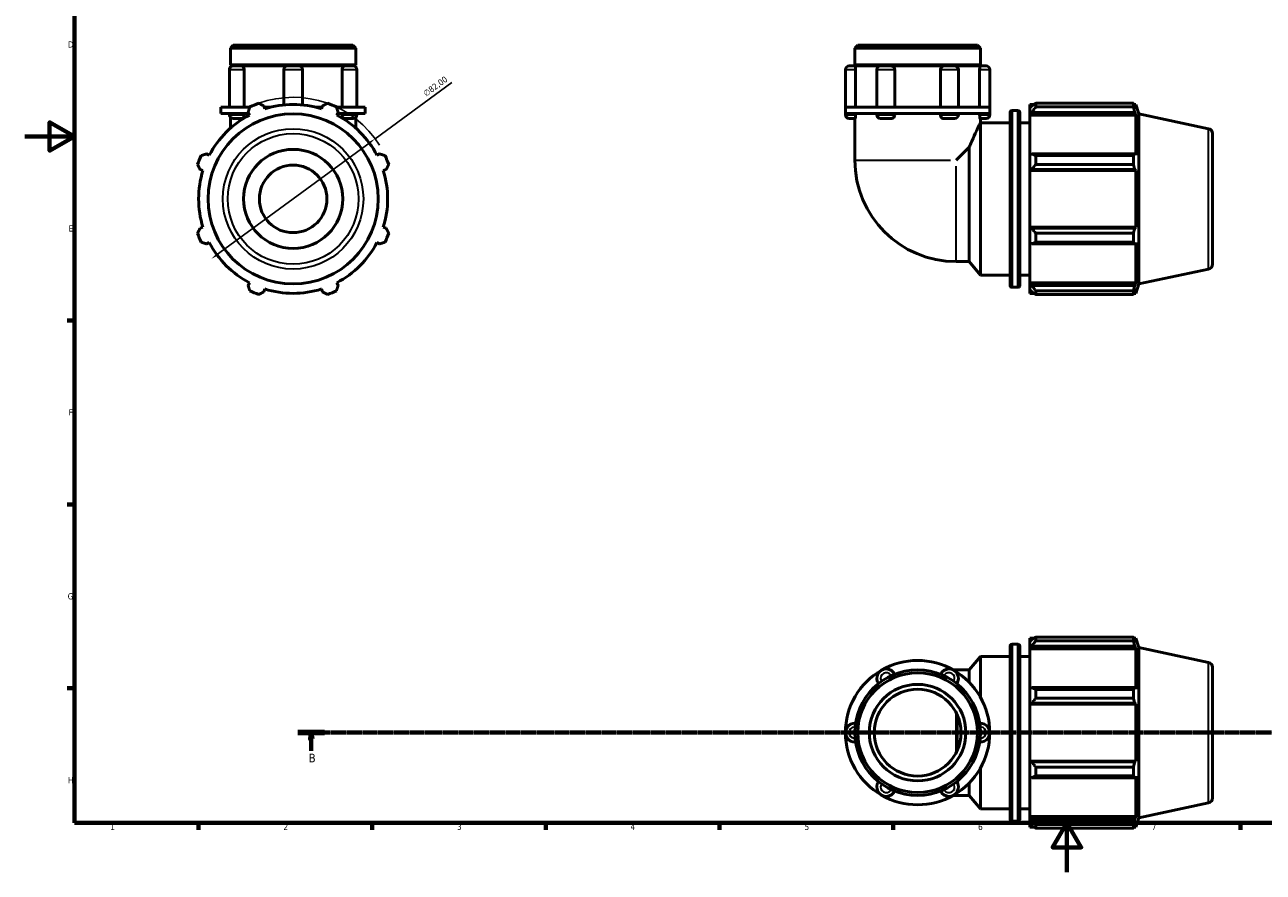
# Model space of a CAD drawing. Header units: millimetres. Extents: x 0 to 931, y 0 to 899.
# Tile 1 of 5: x 0 to 500, y 0 to 342. Entities that reach past the tile are written whole.
import ezdxf

# ---------------------------------------------------------------- set-up
doc = ezdxf.new("R2010")
doc.units = ezdxf.units.MM
doc.linetypes.add('CHAIN', pattern=[0.7087, 0.4724, -0.0591, 0.1181, -0.0591])
for name, color, linetype, lineweight in [('Border (ISO)', 7, 'Continuous', 70), ('Dimension (ISO)', 7, 'Continuous', 25), ('Section Line (ISO)', 7, 'CHAIN', 70), ('Visible (ISO)', 7, 'Continuous', 50), ('Visible Narrow (ISO)', 7, 'Continuous', 35)]:
    doc.layers.add(name, color=color, linetype=linetype, lineweight=lineweight)
doc.styles.add('Label Text (ISO)', font='tahoma.ttf')
doc.styles.add('Note Text (ISO)', font='tahoma.ttf')
doc.dimstyles.new('Default (ISO)', dxfattribs={"dimtxt": 2.5, "dimasz": 2.5, "dimexe": 3.175, "dimexo": 0, "dimgap": 0.762, "dimtad": 1, "dimrnd": 1e-08, "dimzin": 0, "dimtxsty": 'Note Text (ISO)', "dimcen": 0.09, "dimdle": 10, "dimclrd": 256, "dimclre": 256, "dimclrt": 232, "dimazin": 0, "dimtfac": 1.40208, "dimtmove": 0, "dimatfit": 3, "dimfxl": 1, "dimtolj": 1, "dimtzin": 0, "dimlwd": -1, "dimlwe": -1, "dimarcsym": 0})

# ---------------------------------------------------------------- blocks, each defined once
blk = doc.blocks.new('Borders Default Border')
at = {"layer": 'Border (ISO)'}
for p, q in [((20, 222.75), (17.1, 222.75)), ((20, 148.5), (17.1, 148.5)), ((20, 74.25), (17.1, 74.25)), ((70.08, 20), (70.08, 17.1)), ((140.17, 20), (140.17, 17.1)), ((210.25, 20), (210.25, 17.1)), ((280.33, 20), (280.33, 17.1)), ((350.42, 20), (350.42, 17.1)), ((490.58, 20), (490.58, 17.1))]:
    blk.add_line(p, q, dxfattribs=at)
at = {"layer": 'Border (ISO)', "flags": 128}
for points in [[(20, 20), (20, 574), (821, 574), (821, 20), (20, 20)], [(0, 297), (20, 297), (10, 302.77), (10, 291.23), (20, 297)], [(420.5, 0), (420.5, 20), (414.73, 10), (426.27, 10), (420.5, 20)]]:
    blk.add_lwpolyline(points, dxfattribs=at)
at = {"layer": 'Border (ISO)', "color": 232, "true_color": 0xca0064, "char_height": 2.5, "attachment_point": 7, "style": 'Note Text (ISO)'}
for s, insert in [('D', (17.43, 332.88)), ('E', (17.64, 258.63)), ('F', (17.7, 184.38)), ('G', (17.31, 110.08)), ('H', (17.44, 35.88)), ('1', (34.48, 17.1)), ('2', (104.37, 17.1)), ('3', (174.43, 17.05)), ('4', (244.42, 17.1)), ('5', (314.64, 17.05)), ('6', (384.66, 17.05)), ('7', (454.77, 17.1))]:
    blk.add_mtext(s, dxfattribs=dict(at, insert=insert))
blk = doc.blocks.new('2dTransSection0')
at = {"layer": 'Section Line (ISO)', "linetype": 'CHAIN'}
blk.add_line((110.21, 56.35), (743.04, 56.35), dxfattribs=at)
at = {"layer": 'Section Line (ISO)', "linetype": 'Continuous', "lineweight": 140}
blk.add_line((110.21, 56.35), (120.98, 56.35), dxfattribs=at)
at = {"layer": 'Section Line (ISO)', "linetype": 'Continuous'}
for p, q in [((115.6, 56.35), (115.1, 53.85)), ((115.6, 53.85), (115.6, 56.35)), ((116.1, 53.85), (115.6, 56.35)), ((115.1, 53.85), (116.1, 53.85)), ((115.6, 49), (115.6, 53.85))]:
    blk.add_line(p, q, dxfattribs=at)
at = {"layer": 'Section Line (ISO)', "linetype": 'Continuous', "flags": 128}
blk.add_lwpolyline([(116.1, 53.85), (115.6, 56.35), (115.1, 53.85), (116.1, 53.85)], dxfattribs=at)
at = {"layer": 'Section Line (ISO)'}
blk.add_solid([(116.1, 53.85), (115.6, 56.35), (115.1, 53.85), (116.1, 53.85)], dxfattribs=at)
at = {"layer": 'Section Line (ISO)', "insert": (114.53, 44.35), "char_height": 3.5, "attachment_point": 7, "style": 'Label Text (ISO)'}
blk.add_mtext('B', dxfattribs=at)
blk = doc.blocks.new('*D13')
at = {"layer": 'Defpoints', "color": 0, "transparency": 16777216}
for p in [(141.34, 296.06), (75.22, 247.56)]:
    blk.add_point(p, dxfattribs=at)
at = {"layer": 'Dimension (ISO)', "transparency": 16777216}
for p, q in [((141.34, 296.06), (172.32, 318.78)), ((77.24, 249.04), (139.33, 294.58))]:
    blk.add_line(p, q, dxfattribs=at)
blk.add_arc((108.28, 271.81), 41, 31.8232, 109.792, dxfattribs=at)
for points in [[(139.08, 294.91), (139.57, 294.24), (141.34, 296.06)], [(76.99, 249.37), (77.48, 248.7), (75.22, 247.56)]]:
    blk.add_solid(points, dxfattribs=at)
at = {"layer": 'Dimension (ISO)', "color": 232, "true_color": 0xca0064, "transparency": 16777216, "insert": (160.5, 315.04), "char_height": 2.5, "attachment_point": 1, "rotation": 36.2602, "style": 'Note Text (ISO)'}
blk.add_mtext('\\A1;∅82,00', dxfattribs=at)

msp = doc.modelspace()

# ---------------------------------------------------------------- linework, layer by layer
at = {"layer": 'Visible (ISO)'}
for p, q in [((84.131, 333.806), (82.963, 332.637)), ((82.963, 325.973), (82.963, 332.637)), ((133.6, 332.637), (82.963, 332.637)), ((84.131, 333.806), (132.432, 333.806)), ((132.432, 333.806), (133.6, 332.637)), ((133.6, 325.973), (133.6, 332.637)), ((336.114, 333.806), (334.946, 332.637)), ((334.946, 325.973), (334.946, 332.637)), ((385.584, 332.637), (334.946, 332.637)), ((336.114, 333.806), (384.415, 333.806)), ((384.415, 333.806), (385.584, 332.637)), ((385.584, 325.973), (385.584, 332.637)), ((133.6, 325.973), (82.963, 325.973)), ((83.463, 325.473), (82.963, 325.973)), ((82.963, 325.473), (84.076, 325.473)), ((82.963, 324.987), (82.963, 325.473)), ((84.076, 325.473), (87.582, 325.473)), ((87.582, 325.473), (106.003, 325.473)), ((106.003, 325.473), (110.56, 325.473)), ((110.56, 325.473), (128.981, 325.473)), ((128.981, 325.473), (132.487, 325.473)), ((132.487, 325.473), (133.6, 325.473)), ((133.1, 325.473), (133.6, 325.973)), ((133.6, 324.987), (133.6, 325.473)), ((332.667, 325.473), (335.048, 325.473)), ((385.584, 325.973), (334.946, 325.973)), ((335.446, 325.473), (334.946, 325.973)), ((335.048, 325.473), (345.327, 325.473)), ((345.327, 325.473), (349.628, 325.473)), ((349.628, 325.473), (370.901, 325.473)), ((370.901, 325.473), (375.203, 325.473)), ((375.203, 325.473), (385.481, 325.473)), ((385.084, 325.473), (385.584, 325.973)), ((385.481, 325.473), (387.862, 325.473)), ((82.557, 323.954), (82.557, 308.806)), ((88.495, 323.954), (88.495, 308.806)), ((104.484, 323.954), (104.484, 309.746)), ((112.079, 323.954), (112.079, 309.746)), ((128.068, 308.806), (128.068, 323.954)), ((134.006, 323.954), (134.006, 308.806)), ((331.148, 323.954), (331.148, 308.806)), ((335.231, 323.954), (335.231, 308.806)), ((343.807, 323.954), (343.807, 308.806)), ((351.027, 323.954), (351.027, 308.806)), ((369.502, 308.806), (369.502, 323.954)), ((376.722, 323.954), (376.722, 308.806)), ((385.299, 308.806), (385.299, 323.954)), ((389.381, 323.954), (389.381, 308.806)), ((405.485, 309.936), (405.485, 308.562)), ((405.485, 309.936), (407.23, 309.936)), ((407.945, 310.384), (407.945, 308.901)), ((407.945, 310.384), (447.345, 310.384)), ((447.345, 308.901), (447.345, 310.384)), ((447.578, 309.936), (448.278, 309.936)), ((448.278, 308.171), (448.278, 309.936)), ((449.515, 306.13), (448.278, 309.936)), ((83.066, 308.806), (79.165, 308.806)), ((79.165, 306.306), (79.165, 308.806)), ((83.066, 306.306), (79.165, 306.306)), ((82.557, 306.306), (82.557, 305.742)), ((90.788, 308.806), (83.066, 308.806)), ((90.322, 306.306), (83.066, 306.306)), ((88.495, 306.306), (88.495, 305.742)), ((90.107, 306.719), (90.675, 305.628)), ((96.815, 308.171), (96.446, 309.344)), ((99.067, 308.806), (96.615, 308.806)), ((119.947, 308.806), (117.495, 308.806)), ((120.117, 309.344), (119.747, 308.171)), ((133.497, 308.806), (125.775, 308.806)), ((125.888, 305.628), (126.456, 306.719)), ((133.497, 306.306), (126.241, 306.306)), ((128.068, 305.742), (128.068, 306.306)), ((137.398, 308.806), (133.497, 308.806)), ((137.398, 306.306), (133.497, 306.306)), ((134.006, 306.306), (134.006, 305.742)), ((137.398, 306.306), (137.398, 308.806)), ((345.706, 308.806), (331.148, 308.806)), ((331.148, 306.306), (331.148, 308.806)), ((331.148, 306.306), (331.148, 305.742)), ((345.706, 306.306), (331.148, 306.306)), ((335.231, 306.306), (335.231, 305.742)), ((343.807, 306.306), (343.807, 305.742)), ((374.823, 308.806), (345.706, 308.806)), ((374.823, 306.306), (345.706, 306.306)), ((351.027, 306.306), (351.027, 305.742)), ((369.502, 305.742), (369.502, 306.306)), ((389.381, 308.806), (374.823, 308.806)), ((389.381, 306.306), (374.823, 306.306)), ((376.722, 306.306), (376.722, 305.742)), ((385.299, 305.742), (385.299, 306.306)), ((389.381, 306.306), (389.381, 308.806)), ((389.381, 306.306), (389.381, 305.742)), ((397.551, 236.936), (397.551, 306.676)), ((398.351, 307.476), (400.718, 307.476)), ((401.518, 306.676), (401.518, 236.936)), ((406.305, 309.344), (405.485, 308.562)), ((405.485, 305.991), (405.485, 308.562)), ((405.485, 305.991), (406.305, 306.719)), ((405.485, 305.628), (405.485, 305.991)), ((405.485, 305.628), (405.485, 289.602)), ((405.485, 305.628), (448.278, 305.628)), ((406.305, 306.719), (447.878, 306.719)), ((447.345, 308.901), (407.945, 308.901)), ((448.278, 308.171), (447.878, 309.344)), ((447.878, 306.719), (448.278, 305.628)), ((448.278, 289.412), (448.278, 305.628)), ((449.515, 237.482), (449.515, 306.13)), ((477.681, 300.143), (449.515, 306.13)), ((82.963, 304.708), (82.963, 300.317)), ((87.582, 304.223), (84.076, 304.223)), ((132.487, 304.223), (128.981, 304.223)), ((133.6, 304.708), (133.6, 300.317)), ((335.048, 304.223), (332.667, 304.223)), ((334.946, 304.223), (334.946, 287.387)), ((349.628, 304.223), (345.327, 304.223)), ((375.203, 304.223), (370.901, 304.223)), ((387.862, 304.223), (385.481, 304.223)), ((385.584, 304.223), (385.584, 302.475)), ((385.584, 302.475), (385.651, 302.556)), ((385.651, 241.056), (385.651, 302.556)), ((385.651, 302.556), (397.551, 302.556)), ((401.518, 302.556), (405.485, 302.556)), ((479.265, 298.186), (479.265, 245.426)), ((74.46, 289.412), (73.369, 289.98)), ((143.194, 289.98), (142.103, 289.412)), ((381.094, 292.635), (375.846, 287.387)), ((381.094, 246.487), (381.094, 292.635)), ((406.305, 289.98), (405.485, 289.602)), ((447.878, 289.98), (406.305, 289.98)), ((448.278, 289.412), (447.878, 289.98)), ((405.485, 283.395), (405.485, 289.602)), ((407.945, 289.268), (407.945, 285.689)), ((407.945, 289.268), (447.345, 289.268)), ((447.345, 285.689), (407.945, 285.689)), ((447.345, 285.689), (447.345, 289.268)), ((70.743, 283.642), (71.916, 283.272)), ((144.647, 283.272), (145.82, 283.642)), ((405.485, 283.395), (406.305, 283.642)), ((405.485, 283.272), (405.485, 283.395)), ((405.485, 283.272), (405.485, 260.34)), ((405.485, 283.272), (448.278, 283.272)), ((406.305, 283.642), (447.878, 283.642)), ((447.878, 283.642), (448.278, 283.272)), ((448.278, 260.34), (448.278, 283.272)), ((71.916, 260.34), (70.743, 259.97)), ((145.82, 259.97), (144.647, 260.34)), ((405.485, 260.217), (405.485, 260.34)), ((405.485, 260.34), (448.278, 260.34)), ((406.305, 259.97), (405.485, 260.217)), ((405.485, 254.01), (405.485, 260.217)), ((447.878, 259.97), (406.305, 259.97)), ((448.278, 260.34), (447.878, 259.97)), ((407.945, 257.923), (407.945, 254.344)), ((407.945, 257.923), (447.345, 257.923)), ((447.345, 254.344), (447.345, 257.923)), ((73.369, 253.632), (74.46, 254.2)), ((142.103, 254.2), (143.194, 253.632)), ((405.485, 254.01), (406.305, 253.632)), ((405.485, 254.01), (405.485, 237.984)), ((406.305, 253.632), (447.878, 253.632)), ((447.345, 254.344), (407.945, 254.344)), ((447.878, 253.632), (448.278, 254.2)), ((448.278, 237.984), (448.278, 254.2)), ((375.846, 246.487), (381.094, 246.487)), ((381.094, 246.487), (385.651, 241.056)), ((385.651, 241.056), (397.551, 241.056)), ((401.518, 241.056), (405.485, 241.056)), ((477.681, 243.469), (449.515, 237.482)), ((90.675, 237.984), (90.107, 236.893)), ((96.446, 234.268), (96.815, 235.441)), ((119.747, 235.441), (120.117, 234.268)), ((126.456, 236.893), (125.888, 237.984)), ((398.351, 236.136), (400.718, 236.136)), ((405.485, 237.621), (405.485, 237.984)), ((405.485, 237.984), (448.278, 237.984)), ((405.485, 235.05), (405.485, 237.621)), ((406.305, 236.893), (405.485, 237.621)), ((405.485, 235.05), (406.305, 234.268)), ((405.485, 235.05), (405.485, 233.676)), ((447.878, 236.893), (406.305, 236.893)), ((448.278, 237.984), (447.878, 236.893)), ((447.878, 234.268), (448.278, 235.441)), ((449.515, 237.482), (448.278, 233.676)), ((448.278, 233.676), (448.278, 235.441)), ((405.485, 233.676), (407.23, 233.676)), ((407.945, 234.711), (407.945, 233.228)), ((407.945, 234.711), (447.345, 234.711)), ((447.345, 233.228), (407.945, 233.228)), ((447.345, 233.228), (447.345, 234.711)), ((447.578, 233.676), (448.278, 233.676)), ((397.551, 21.48), (397.551, 91.22)), ((398.351, 92.02), (400.718, 92.02)), ((401.518, 91.22), (401.518, 21.48)), ((405.485, 94.48), (405.485, 93.106)), ((405.485, 94.48), (407.23, 94.48)), ((406.305, 93.888), (405.485, 93.106)), ((405.485, 90.535), (405.485, 93.106)), ((405.485, 90.535), (406.305, 91.262)), ((405.485, 90.171), (405.485, 90.535)), ((405.485, 90.171), (405.485, 74.145)), ((405.485, 90.171), (448.278, 90.171)), ((406.305, 91.262), (447.878, 91.262)), ((407.945, 94.928), (407.945, 93.445)), ((407.945, 94.928), (447.345, 94.928)), ((447.345, 93.445), (407.945, 93.445)), ((447.345, 93.445), (447.345, 94.928)), ((447.578, 94.48), (448.278, 94.48)), ((448.278, 92.715), (447.878, 93.888)), ((447.878, 91.262), (448.278, 90.171)), ((449.515, 90.673), (448.278, 94.48)), ((448.278, 92.715), (448.278, 94.48)), ((448.278, 73.956), (448.278, 90.171)), ((449.515, 22.026), (449.515, 90.673)), ((477.681, 84.686), (449.515, 90.673)), ((381.094, 81.668), (385.651, 87.1)), ((385.651, 70.608), (385.651, 87.1)), ((385.651, 87.1), (397.551, 87.1)), ((401.518, 87.1), (405.485, 87.1)), ((375.846, 81.668), (374.643, 81.668)), ((375.846, 81.668), (381.094, 81.668)), ((381.094, 76.695), (381.094, 81.668)), ((479.265, 82.73), (479.265, 29.969)), ((406.305, 74.524), (405.485, 74.145)), ((405.485, 67.939), (405.485, 74.145)), ((447.878, 74.524), (406.305, 74.524)), ((407.945, 73.812), (407.945, 70.232)), ((407.945, 73.812), (447.345, 73.812)), ((447.345, 70.232), (407.945, 70.232)), ((447.345, 70.232), (447.345, 73.812)), ((448.278, 73.956), (447.878, 74.524)), ((405.485, 67.939), (406.305, 68.185)), ((405.485, 67.816), (405.485, 67.939)), ((405.485, 67.816), (405.485, 44.884)), ((405.485, 67.816), (448.278, 67.816)), ((406.305, 68.185), (447.878, 68.185)), ((447.878, 68.185), (448.278, 67.816)), ((448.278, 44.884), (448.278, 67.816)), ((376.191, 49.029), (376.191, 63.67)), ((385.651, 25.6), (385.651, 42.091)), ((405.485, 44.76), (405.485, 44.884)), ((405.485, 44.884), (448.278, 44.884)), ((405.485, 38.554), (405.485, 44.76)), ((406.305, 44.514), (405.485, 44.76)), ((447.878, 44.514), (406.305, 44.514)), ((407.945, 42.467), (407.945, 38.887)), ((407.945, 42.467), (447.345, 42.467)), ((447.345, 38.887), (447.345, 42.467)), ((448.278, 44.884), (447.878, 44.514)), ((381.094, 31.031), (381.094, 36.005)), ((405.485, 38.554), (405.485, 22.528)), ((405.485, 38.554), (406.305, 38.175)), ((406.305, 38.175), (447.878, 38.175)), ((447.345, 38.887), (407.945, 38.887)), ((447.878, 38.175), (448.278, 38.743)), ((448.278, 22.528), (448.278, 38.743)), ((374.643, 31.031), (375.846, 31.031)), ((375.846, 31.031), (381.094, 31.031)), ((381.094, 31.031), (385.651, 25.6)), ((385.651, 25.6), (397.551, 25.6)), ((401.518, 25.6), (405.485, 25.6)), ((477.681, 28.013), (449.515, 22.026)), ((398.351, 20.68), (400.718, 20.68)), ((405.485, 22.164), (405.485, 22.528)), ((405.485, 22.528), (448.278, 22.528)), ((405.485, 19.593), (405.485, 22.164)), ((406.305, 21.437), (405.485, 22.164)), ((447.878, 21.437), (406.305, 21.437)), ((448.278, 22.528), (447.878, 21.437)), ((449.515, 22.026), (448.278, 18.22)), ((405.485, 19.593), (405.485, 18.22)), ((405.485, 19.593), (406.305, 18.811)), ((405.485, 18.22), (407.23, 18.22)), ((407.945, 19.254), (407.945, 17.772)), ((407.945, 19.254), (447.345, 19.254)), ((447.345, 17.772), (407.945, 17.772)), ((447.345, 17.772), (447.345, 19.254)), ((447.578, 18.22), (448.278, 18.22)), ((447.878, 18.811), (448.278, 19.984)), ((448.278, 18.22), (448.278, 19.984))]:
    msp.add_line(p, q, dxfattribs=at)
for centre, radius in [((108.281, 271.806), 34.324), ((108.281, 271.806), 20), ((108.281, 271.806), 13.633), ((360.265, 56.35), 25.319), ((360.265, 56.35), 24.15), ((360.265, 56.35), 19.476), ((360.265, 56.35), 17.528)]:
    msp.add_circle(centre, radius, dxfattribs=at)
for centre, radius, start, end in [((84.076, 323.954), 1.519, 90, 180), ((106.003, 323.954), 1.519, 90, 180), ((110.56, 323.954), 1.519, 0, 90), ((132.487, 323.954), 1.519, 0, 90), ((332.667, 323.954), 1.519, 90, 180), ((345.327, 323.954), 1.519, 90, 180), ((375.203, 323.954), 1.519, 0, 90), ((387.862, 323.954), 1.519, 0, 90), ((108.281, 271.806), 41, 109.79198, 115.20802), ((108.281, 271.806), 38.13, 72.5, 107.5), ((108.281, 271.806), 41, 64.79198, 70.20802), ((108.281, 271.806), 38.13, 117.5, 152.5), ((84.076, 305.742), 1.519, 180, 270), ((108.281, 271.806), 38.13, 27.5, 62.5), ((132.487, 305.742), 1.519, 270, 0), ((332.667, 305.742), 1.519, 180, 270), ((345.327, 305.742), 1.519, 180, 270), ((375.203, 305.742), 1.519, 270, 0), ((387.862, 305.742), 1.519, 270, 0), ((398.351, 306.676), 0.8, 90, 180), ((400.718, 306.676), 0.8, 0, 90), ((477.265, 298.186), 2, 0, 78), ((108.281, 271.806), 41, 154.79198, 160.20802), ((108.281, 271.806), 41, 19.79198, 25.20802), ((375.846, 287.387), 40.9, 180, 270), ((108.281, 271.806), 38.13, 162.5, 197.5), ((108.281, 271.806), 38.13, 342.5, 17.5), ((108.281, 271.806), 41, 199.79198, 205.20802), ((108.281, 271.806), 41, 334.79198, 340.20802), ((108.281, 271.806), 38.13, 207.5, 242.5), ((108.281, 271.806), 38.13, 297.5, 332.5), ((477.265, 245.426), 2, 282, 0), ((108.281, 271.806), 38.13, 252.5, 287.5), ((398.351, 236.936), 0.8, 180, 270), ((400.718, 236.936), 0.8, 270, 0), ((108.281, 271.806), 41, 244.79198, 250.20802), ((108.281, 271.806), 41, 289.79198, 295.20802), ((398.351, 91.22), 0.8, 90, 180), ((400.718, 91.22), 0.8, 0, 90), ((360.265, 56.35), 29.117, 60, 120), ((360.265, 56.35), 29.117, 120, 180), ((347.605, 78.276), 3.798, 25.69878, 214.30122), ((372.924, 78.276), 3.798, 325.69878, 154.30122), ((360.265, 56.35), 29.117, 0, 60), ((477.265, 82.73), 2, 0, 78), ((334.946, 56.35), 3.798, 85.69878, 274.30122), ((385.584, 56.35), 3.798, 265.69878, 94.30122), ((360.265, 56.35), 29.117, 180, 240), ((360.265, 56.35), 29.117, 300, 0), ((347.605, 34.423), 3.798, 145.69878, 334.30122), ((372.924, 34.423), 3.798, 205.69878, 34.30122), ((360.265, 56.35), 29.117, 240, 300), ((477.265, 29.969), 2, 282, 0), ((398.351, 21.48), 0.8, 180, 270), ((400.718, 21.48), 0.8, 270, 0)]:
    msp.add_arc(centre, radius, start, end, dxfattribs=at)
for points, knots in [([(87.582, 325.473), (87.687, 325.473), (87.794, 325.44), (88.006, 325.305), (88.108, 325.2), (88.285, 324.93), (88.357, 324.768), (88.46, 324.408), (88.489, 324.215), (88.495, 323.996), (88.495, 323.975), (88.495, 323.954)], [0.47889367, 0.47889367, 0.47889367, 0.47889367, 0.53395818, 0.53395818, 0.59340026, 0.59340026, 0.65282056, 0.65282056, 0.71209959, 0.71209959, 0.71847492, 0.71847492, 0.71847492, 0.71847492]), ([(128.068, 323.954), (128.068, 324.144), (128.09, 324.332), (128.179, 324.693), (128.245, 324.861), (128.413, 325.147), (128.512, 325.262), (128.727, 325.422), (128.842, 325.466), (128.965, 325.472), (128.973, 325.473), (128.981, 325.473)], [0.2395797, 0.2395797, 0.2395797, 0.2395797, 0.29668551, 0.29668551, 0.35596811, 0.35596811, 0.41539253, 0.41539253, 0.47483192, 0.47483192, 0.47915863, 0.47915863, 0.47915863, 0.47915863]), ([(335.048, 325.473), (335.065, 325.473), (335.083, 325.44), (335.123, 325.305), (335.144, 325.2), (335.182, 324.93), (335.198, 324.768), (335.222, 324.408), (335.229, 324.215), (335.231, 323.996), (335.231, 323.975), (335.231, 323.954)], [0.47889367, 0.47889367, 0.47889367, 0.47889367, 0.53395818, 0.53395818, 0.59340026, 0.59340026, 0.65282056, 0.65282056, 0.71209959, 0.71209959, 0.71847492, 0.71847492, 0.71847492, 0.71847492]), ([(349.628, 325.473), (349.794, 325.473), (349.96, 325.44), (350.288, 325.305), (350.444, 325.2), (350.712, 324.93), (350.821, 324.768), (350.975, 324.408), (351.018, 324.215), (351.027, 323.996), (351.027, 323.975), (351.027, 323.954)], [0.47889367, 0.47889367, 0.47889367, 0.47889367, 0.53395818, 0.53395818, 0.59340026, 0.59340026, 0.65282056, 0.65282056, 0.71209959, 0.71209959, 0.71847492, 0.71847492, 0.71847492, 0.71847492]), ([(369.502, 323.954), (369.502, 324.144), (369.535, 324.332), (369.668, 324.693), (369.768, 324.861), (370.021, 325.147), (370.172, 325.262), (370.504, 325.422), (370.682, 325.466), (370.875, 325.472), (370.888, 325.473), (370.901, 325.473)], [0.2395797, 0.2395797, 0.2395797, 0.2395797, 0.29668551, 0.29668551, 0.35596811, 0.35596811, 0.41539253, 0.41539253, 0.47483192, 0.47483192, 0.47915863, 0.47915863, 0.47915863, 0.47915863]), ([(385.299, 323.954), (385.299, 324.144), (385.304, 324.332), (385.325, 324.693), (385.34, 324.861), (385.377, 325.147), (385.397, 325.262), (385.439, 325.422), (385.459, 325.466), (385.478, 325.472), (385.48, 325.473), (385.481, 325.473)], [0.2395797, 0.2395797, 0.2395797, 0.2395797, 0.29668551, 0.29668551, 0.35596811, 0.35596811, 0.41539253, 0.41539253, 0.47483192, 0.47483192, 0.47915863, 0.47915863, 0.47915863, 0.47915863]), ([(88.495, 305.742), (88.495, 305.552), (88.473, 305.363), (88.384, 305.002), (88.318, 304.834), (88.15, 304.549), (88.051, 304.434), (87.835, 304.273), (87.721, 304.229), (87.598, 304.223), (87.59, 304.223), (87.582, 304.223)], [0.2395797, 0.2395797, 0.2395797, 0.2395797, 0.29668551, 0.29668551, 0.35596811, 0.35596811, 0.41539253, 0.41539253, 0.47483192, 0.47483192, 0.47915863, 0.47915863, 0.47915863, 0.47915863]), ([(128.981, 304.223), (128.876, 304.223), (128.769, 304.256), (128.557, 304.39), (128.455, 304.496), (128.278, 304.766), (128.206, 304.927), (128.103, 305.287), (128.074, 305.481), (128.068, 305.699), (128.068, 305.721), (128.068, 305.742)], [0.47889367, 0.47889367, 0.47889367, 0.47889367, 0.53395818, 0.53395818, 0.59340026, 0.59340026, 0.65282056, 0.65282056, 0.71209959, 0.71209959, 0.71847492, 0.71847492, 0.71847492, 0.71847492]), ([(335.231, 305.742), (335.231, 305.552), (335.225, 305.363), (335.205, 305.002), (335.189, 304.834), (335.153, 304.549), (335.132, 304.434), (335.091, 304.273), (335.071, 304.229), (335.051, 304.223), (335.05, 304.223), (335.048, 304.223)], [0.2395797, 0.2395797, 0.2395797, 0.2395797, 0.29668551, 0.29668551, 0.35596811, 0.35596811, 0.41539253, 0.41539253, 0.47483192, 0.47483192, 0.47915863, 0.47915863, 0.47915863, 0.47915863]), ([(351.027, 305.742), (351.027, 305.552), (350.994, 305.363), (350.862, 305.002), (350.762, 304.834), (350.509, 304.549), (350.358, 304.434), (350.025, 304.273), (349.847, 304.229), (349.654, 304.223), (349.641, 304.223), (349.628, 304.223)], [0.2395797, 0.2395797, 0.2395797, 0.2395797, 0.29668551, 0.29668551, 0.35596811, 0.35596811, 0.41539253, 0.41539253, 0.47483192, 0.47483192, 0.47915863, 0.47915863, 0.47915863, 0.47915863]), ([(370.901, 304.223), (370.735, 304.223), (370.569, 304.256), (370.242, 304.39), (370.085, 304.496), (369.817, 304.766), (369.708, 304.927), (369.555, 305.287), (369.511, 305.481), (369.502, 305.699), (369.502, 305.721), (369.502, 305.742)], [0.47889367, 0.47889367, 0.47889367, 0.47889367, 0.53395818, 0.53395818, 0.59340026, 0.59340026, 0.65282056, 0.65282056, 0.71209959, 0.71209959, 0.71847492, 0.71847492, 0.71847492, 0.71847492]), ([(385.481, 304.223), (385.464, 304.223), (385.446, 304.256), (385.406, 304.39), (385.385, 304.496), (385.348, 304.766), (385.331, 304.927), (385.307, 305.287), (385.3, 305.481), (385.299, 305.699), (385.299, 305.721), (385.299, 305.742)], [0.47889367, 0.47889367, 0.47889367, 0.47889367, 0.53395818, 0.53395818, 0.59340026, 0.59340026, 0.65282056, 0.65282056, 0.71209959, 0.71209959, 0.71847492, 0.71847492, 0.71847492, 0.71847492]), ([(381.094, 292.635), (381.434, 293.469), (381.784, 294.295), (382.796, 296.619), (383.44, 298.018), (384.408, 300.072), (384.835, 300.952), (385.278, 301.856), (385.393, 302.09), (385.546, 302.4), (385.584, 302.475), (385.584, 302.475)], [9.9571725, 9.9571725, 9.9571725, 9.9571725, 10.2455596, 10.2455596, 10.8037763, 10.8037763, 11.2756104, 11.2756104, 11.5115274, 11.5115274, 11.7474444, 11.7474444, 11.7474444, 11.7474444])]:
    msp.add_open_spline(points, degree=3, knots=knots, dxfattribs=at)
for points, weights in [([(94.399, 310.384), (95.443, 309.854), (96.446, 309.344)], [1, 1.00193760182, 1.00305946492]), ([(120.117, 309.344), (121.12, 309.854), (122.164, 310.384)], [1.00305946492, 1.00193760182, 1]), ([(407.945, 310.384), (407.092, 309.854), (406.305, 309.344)], [1.01731783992, 1.01225820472, 1.00640151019]), ([(447.345, 310.384), (447.622, 309.854), (447.878, 309.344)], [1, 1.00193760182, 1.00305946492]), ([(90.107, 306.719), (90.456, 307.788), (90.819, 308.901)], [1.00305946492, 1.00193760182, 1]), ([(125.744, 308.901), (126.107, 307.788), (126.456, 306.719)], [1, 1.00193760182, 1.00305946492]), ([(406.305, 306.719), (407.092, 307.788), (407.945, 308.901)], [1.00640151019, 1.01225820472, 1.01731783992]), ([(447.878, 306.719), (447.622, 307.788), (447.345, 308.901)], [1.00305946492, 1.00193760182, 1]), ([(71.186, 289.268), (72.3, 289.632), (73.369, 289.98)], [1, 1.00193760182, 1.00305946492]), ([(143.194, 289.98), (144.263, 289.632), (145.377, 289.268)], [1.00305946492, 1.00193760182, 1]), ([(407.945, 289.268), (407.092, 289.632), (406.305, 289.98)], [1.01731783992, 1.01225820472, 1.00640151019]), ([(447.345, 289.268), (447.622, 289.632), (447.878, 289.98)], [1, 1.00193760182, 1.00305946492]), ([(70.743, 283.642), (70.234, 284.644), (69.703, 285.689)], [1.00305946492, 1.00193760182, 1]), ([(146.859, 285.689), (146.329, 284.644), (145.82, 283.642)], [1, 1.00193760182, 1.00305946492]), ([(406.305, 283.642), (407.092, 284.644), (407.945, 285.689)], [1.00640151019, 1.01225820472, 1.01731783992]), ([(447.878, 283.642), (447.622, 284.644), (447.345, 285.689)], [1.00305946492, 1.00193760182, 1]), ([(69.703, 257.923), (70.234, 258.968), (70.743, 259.97)], [1, 1.00193760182, 1.00305946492]), ([(145.82, 259.97), (146.329, 258.968), (146.859, 257.923)], [1.00305946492, 1.00193760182, 1]), ([(407.945, 257.923), (407.092, 258.968), (406.305, 259.97)], [1.01731783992, 1.01225820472, 1.00640151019]), ([(447.345, 257.923), (447.622, 258.968), (447.878, 259.97)], [1, 1.00193760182, 1.00305946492]), ([(73.369, 253.632), (72.3, 253.98), (71.186, 254.344)], [1.00305946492, 1.00193760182, 1]), ([(145.377, 254.344), (144.263, 253.98), (143.194, 253.632)], [1, 1.00193760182, 1.00305946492]), ([(406.305, 253.632), (407.092, 253.98), (407.945, 254.344)], [1.00640151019, 1.01225820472, 1.01731783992]), ([(447.878, 253.632), (447.622, 253.98), (447.345, 254.344)], [1.00305946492, 1.00193760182, 1]), ([(90.819, 234.711), (90.456, 235.824), (90.107, 236.893)], [1, 1.00193760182, 1.00305946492]), ([(126.456, 236.893), (126.107, 235.824), (125.744, 234.711)], [1.00305946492, 1.00193760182, 1]), ([(407.945, 234.711), (407.092, 235.824), (406.305, 236.893)], [1.01731783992, 1.01225820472, 1.00640151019]), ([(447.345, 234.711), (447.622, 235.824), (447.878, 236.893)], [1, 1.00193760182, 1.00305946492]), ([(96.446, 234.268), (95.443, 233.758), (94.399, 233.228)], [1.00305946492, 1.00193760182, 1]), ([(122.164, 233.228), (121.12, 233.758), (120.117, 234.268)], [1, 1.00193760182, 1.00305946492]), ([(406.305, 234.268), (407.092, 233.758), (407.945, 233.228)], [1.00640151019, 1.01225820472, 1.01731783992]), ([(447.878, 234.268), (447.622, 233.758), (447.345, 233.228)], [1.00305946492, 1.00193760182, 1]), ([(407.945, 94.928), (407.092, 94.397), (406.305, 93.888)], [1.01731783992, 1.01225820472, 1.00640151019]), ([(406.305, 91.262), (407.092, 92.331), (407.945, 93.445)], [1.00640151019, 1.01225820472, 1.01731783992]), ([(447.345, 94.928), (447.622, 94.397), (447.878, 93.888)], [1, 1.00193760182, 1.00305946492]), ([(447.878, 91.262), (447.622, 92.331), (447.345, 93.445)], [1.00305946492, 1.00193760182, 1]), ([(407.945, 73.812), (407.092, 74.175), (406.305, 74.524)], [1.01731783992, 1.01225820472, 1.00640151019]), ([(406.305, 68.185), (407.092, 69.188), (407.945, 70.232)], [1.00640151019, 1.01225820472, 1.01731783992]), ([(447.345, 73.812), (447.622, 74.175), (447.878, 74.524)], [1, 1.00193760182, 1.00305946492]), ([(447.878, 68.185), (447.622, 69.188), (447.345, 70.232)], [1.00305946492, 1.00193760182, 1]), ([(407.945, 42.467), (407.092, 43.511), (406.305, 44.514)], [1.01731783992, 1.01225820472, 1.00640151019]), ([(447.345, 42.467), (447.622, 43.511), (447.878, 44.514)], [1, 1.00193760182, 1.00305946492]), ([(406.305, 38.175), (407.092, 38.524), (407.945, 38.887)], [1.00640151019, 1.01225820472, 1.01731783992]), ([(447.878, 38.175), (447.622, 38.524), (447.345, 38.887)], [1.00305946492, 1.00193760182, 1]), ([(407.945, 19.254), (407.092, 20.368), (406.305, 21.437)], [1.01731783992, 1.01225820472, 1.00640151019]), ([(447.345, 19.254), (447.622, 20.368), (447.878, 21.437)], [1, 1.00193760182, 1.00305946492]), ([(406.305, 18.811), (407.092, 18.302), (407.945, 17.772)], [1.00640151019, 1.01225820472, 1.01731783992]), ([(447.878, 18.811), (447.622, 18.302), (447.345, 17.772)], [1.00305946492, 1.00193760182, 1])]:
    msp.add_rational_spline(points, weights, degree=2, dxfattribs=at)
at = {"layer": 'Visible Narrow (ISO)'}
for p, q in [((88.143, 323.954), (82.579, 323.954)), ((112.032, 323.954), (104.53, 323.954)), ((133.984, 323.954), (128.42, 323.954)), ((334.918, 323.954), (331.161, 323.954)), ((350.775, 323.954), (343.842, 323.954)), ((376.688, 323.954), (369.754, 323.954)), ((389.368, 323.954), (385.611, 323.954)), ((82.579, 305.742), (88.143, 305.742)), ((128.42, 305.742), (133.984, 305.742)), ((331.161, 305.742), (334.918, 305.742)), ((343.842, 305.742), (350.775, 305.742)), ((369.754, 305.742), (376.688, 305.742)), ((385.611, 305.742), (389.368, 305.742)), ((398.351, 307.037), (398.351, 236.575)), ((400.718, 236.575), (400.718, 307.037)), ((477.681, 243.818), (477.681, 299.794)), ((335.104, 287.387), (373.524, 287.387)), ((375.846, 246.645), (375.846, 285.065)), ((398.351, 91.58), (398.351, 21.119)), ((400.718, 21.119), (400.718, 91.58)), ((375.846, 81.017), (375.846, 81.667)), ((477.681, 28.362), (477.681, 84.337)), ((375.846, 49.07), (375.846, 63.63)), ((375.846, 31.033), (375.846, 31.682))]:
    msp.add_line(p, q, dxfattribs=at)
for radius in [28.337, 26.38]:
    msp.add_circle((108.281, 271.806), radius, dxfattribs=at)
for centre, start, end in [((347.605, 78.276), 36.67874, 203.32126), ((372.924, 78.276), 336.67874, 143.32126), ((334.946, 56.35), 96.67874, 263.32126), ((385.584, 56.35), 276.67874, 83.32126), ((347.605, 34.423), 156.67874, 323.32126), ((372.924, 34.423), 216.67874, 23.32126)]:
    msp.add_arc(centre, 2.279, start, end, dxfattribs=at)

# ---------------------------------------------------------------- block references
msp.add_blockref('Borders Default Border', (0, 0))
at = {"layer": 'Section Line (ISO)'}
msp.add_blockref('2dTransSection0', (0, 0), dxfattribs=at)

# ---------------------------------------------------------------- dimensions: what is measured, and where the dimension line sits
at = {"layer": 'Dimension (ISO)'}
dim = msp.add_diameter_dim_2p(p1=(75.221, 247.556), p2=(141.341, 296.056), dimstyle='Default (ISO)', override={"dimdec": 2, "dimlfac": 1, "dimtp": 0, "dimtm": 0, "dimtdec": 2, "dimatfit": 2}, dxfattribs=at)
dim.commit()
dim.dimension.update_dxf_attribs({"geometry": '*D13', "text_midpoint": (167.277, 315.08), "dimtype": 163})

doc.saveas('drawing.dxf')
